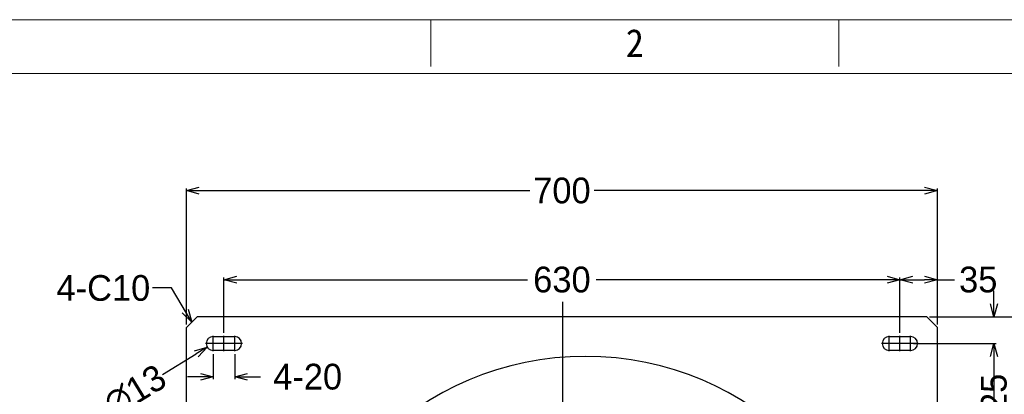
# Model space of a CAD drawing. Header units: millimetres. Extents: x -24622 to 2314, y -1603 to 2287.
# Tile 205 of 236: x -144 to 773, y 1938 to 2287. Entities that reach past the tile are written whole.
import ezdxf
from ezdxf.enums import TextEntityAlignment as Align
from ezdxf.lldxf.tags import DXFTag

# ---------------------------------------------------------------- set-up
doc = ezdxf.new("R2010")
doc.units = ezdxf.units.MM
doc.layers.add('用户自定义1', color=4, linetype='Continuous', lineweight=13)
doc.styles.add('样式 2', font='simkai.ttf', dxfattribs={"width": 0.95})
tags = doc.linetypes.add('CENTER', pattern=[2, 1.25, -0.25, 0.25, -0.25]).pattern_tags.tags
tags[10:11] = [DXFTag(74, 4), DXFTag(75, 0), DXFTag(340, '0'), DXFTag(46, 1.0), DXFTag(50, 0.0), DXFTag(44, 0.0), DXFTag(45, 0.0)]
tags[8:9] = [DXFTag(74, 4), DXFTag(75, 0), DXFTag(340, '0'), DXFTag(46, 1.0), DXFTag(50, 0.0), DXFTag(44, 0.0), DXFTag(45, 0.0)]
tags[6:7] = [DXFTag(74, 4), DXFTag(75, 0), DXFTag(340, '0'), DXFTag(46, 1.0), DXFTag(50, 0.0), DXFTag(44, 0.0), DXFTag(45, 0.0)]
tags[4:5] = [DXFTag(74, 4), DXFTag(75, 0), DXFTag(340, '0'), DXFTag(46, 1.0), DXFTag(50, 0.0), DXFTag(44, 0.0), DXFTag(45, 0.0)]
doc.dimstyles.new('副本 22', dxfattribs={"dimtxt": 24, "dimasz": 12, "dimexe": 2.1, "dimexo": 2.7, "dimgap": 2, "dimtad": 0, "dimtxsty": 'Standard', "dimblk": 'OPEN30', "dimcen": 0, "dimclrd": 5, "dimclre": 3, "dimclrt": 256, "dimadec": 0, "dimazin": 2, "dimtm": 1e-09, "dimtfac": 0.6, "dimtofl": 0, "dimtmove": 0, "dimatfit": 3, "dimldrblk": 'OPEN30', "dimfxl": 0, "dimtolj": 1, "dimarcsym": 0})

# ---------------------------------------------------------------- blocks, each defined once
blk = doc.blocks.new('_Open30')
at = {"color": 0, "linetype": 'ByBlock', "lineweight": -2}
for p, q in [((-1, 0.268), (0, 0)), ((0, 0), (-1, -0.268)), ((0, 0), (-1, 0))]:
    blk.add_line(p, q, dxfattribs=at)
blk = doc.blocks.new('*D124')
at = {"color": 3, "linetype": 'ByBlock', "lineweight": -2}
for p, q in [((11.02, 2003.12), (11.02, 2130.06)), ((711.02, 2003.12), (711.02, 2130.06))]:
    blk.add_line(p, q, dxfattribs=at)
at = {"color": 5, "linetype": 'ByBlock', "lineweight": -2}
for p, q in [((23.02, 2127.96), (331.02, 2127.96)), ((699.02, 2127.96), (391.02, 2127.96))]:
    blk.add_line(p, q, dxfattribs=at)
at = {"layer": 'Defpoints', "color": 0, "linetype": 'ByBlock'}
for p in [(11.02, 2127.96), (11.02, 2000.42), (711.02, 2000.42)]:
    blk.add_point(p, dxfattribs=at)
at = {"color": 5, "linetype": 'ByBlock', "lineweight": -2, "xscale": 12, "yscale": 12, "zscale": 12, "rotation": 180}
blk.add_blockref('_Open30', (11.02, 2127.96), dxfattribs=at)
at = {"color": 5, "linetype": 'ByBlock', "lineweight": -2, "xscale": 12, "yscale": 12, "zscale": 12}
blk.add_blockref('_Open30', (711.02, 2127.96), dxfattribs=at)
at = {"linetype": 'ByBlock', "insert": (361.02, 2127.96), "char_height": 24, "attachment_point": 5}
blk.add_mtext('\\A1;700', dxfattribs=at)
blk = doc.blocks.new('*D125')
at = {"color": 3, "linetype": 'ByBlock', "lineweight": -2}
for p, q in [((676.02, 1995.27), (676.02, 2047.04)), ((711.02, 2003.12), (711.02, 2047.04))]:
    blk.add_line(p, q, dxfattribs=at)
at = {"color": 5, "linetype": 'ByBlock', "lineweight": -2}
for p, q in [((688.02, 2044.94), (699.02, 2044.94)), ((711.02, 2044.94), (727.06, 2044.94))]:
    blk.add_line(p, q, dxfattribs=at)
at = {"layer": 'Defpoints', "color": 0, "linetype": 'ByBlock'}
for p in [(676.02, 2044.94), (676.02, 1992.57), (711.02, 2000.42)]:
    blk.add_point(p, dxfattribs=at)
at = {"color": 5, "linetype": 'ByBlock', "lineweight": -2, "xscale": 12, "yscale": 12, "zscale": 12, "rotation": 180}
blk.add_blockref('_Open30', (676.02, 2044.94), dxfattribs=at)
at = {"color": 5, "linetype": 'ByBlock', "lineweight": -2, "xscale": 12, "yscale": 12, "zscale": 12}
blk.add_blockref('_Open30', (711.02, 2044.94), dxfattribs=at)
at = {"linetype": 'ByBlock', "insert": (749.06, 2044.94), "char_height": 24, "attachment_point": 5}
blk.add_mtext('\\A1;35', dxfattribs=at)
blk = doc.blocks.new('*D126')
at = {"color": 3, "linetype": 'ByBlock', "lineweight": -2}
for p, q in [((46.02, 1995.27), (46.02, 2047.04)), ((676.02, 1995.27), (676.02, 2047.04))]:
    blk.add_line(p, q, dxfattribs=at)
at = {"color": 5, "linetype": 'ByBlock', "lineweight": -2}
for p, q in [((58.02, 2044.94), (329.02, 2044.94)), ((664.02, 2044.94), (393.02, 2044.94))]:
    blk.add_line(p, q, dxfattribs=at)
at = {"layer": 'Defpoints', "color": 0, "linetype": 'ByBlock'}
for p in [(676.02, 2044.94), (46.02, 1992.57), (676.02, 1992.57)]:
    blk.add_point(p, dxfattribs=at)
at = {"color": 5, "linetype": 'ByBlock', "lineweight": -2, "xscale": 12, "yscale": 12, "zscale": 12, "rotation": 180}
blk.add_blockref('_Open30', (46.02, 2044.94), dxfattribs=at)
at = {"color": 5, "linetype": 'ByBlock', "lineweight": -2, "xscale": 12, "yscale": 12, "zscale": 12}
blk.add_blockref('_Open30', (676.02, 2044.94), dxfattribs=at)
at = {"linetype": 'ByBlock', "insert": (361.02, 2044.94), "char_height": 24, "attachment_point": 5}
blk.add_mtext('\\A1;630', dxfattribs=at)
blk = doc.blocks.new('*D127')
at = {"color": 5, "linetype": 'ByBlock', "lineweight": -2}
for p, q in [((763.7, 2022.42), (763.7, 2034.42)), ((763.7, 1973.42), (763.7, 1961.42))]:
    blk.add_line(p, q, dxfattribs=at)
at = {"color": 3, "linetype": 'ByBlock', "lineweight": -2}
for p, q in [((703.72, 2010.42), (765.8, 2010.42)), ((688.72, 1985.42), (765.8, 1985.42))]:
    blk.add_line(p, q, dxfattribs=at)
at = {"layer": 'Defpoints', "color": 0, "linetype": 'ByBlock'}
for p in [(701.02, 2010.42), (686.02, 1985.42), (763.7, 1985.42)]:
    blk.add_point(p, dxfattribs=at)
at = {"color": 5, "linetype": 'ByBlock', "lineweight": -2, "xscale": 12, "yscale": 12, "zscale": 12}
for p, rotation in [((763.7, 2010.42), 270), ((763.7, 1985.42), 90)]:
    blk.add_blockref('_Open30', p, dxfattribs=dict(at, rotation=rotation))
at = {"linetype": 'ByBlock', "insert": (763.7, 1939.42), "char_height": 24, "attachment_point": 5, "rotation": 90}
blk.add_mtext('\\A1;25', dxfattribs=at)
blk = doc.blocks.new('*D128')
at = {"color": 3, "linetype": 'ByBlock', "lineweight": -2}
for p, q in [((688.72, 1985.42), (765.8, 1985.42)), ((688.72, 1335.42), (765.8, 1335.42))]:
    blk.add_line(p, q, dxfattribs=at)
at = {"color": 5, "linetype": 'ByBlock', "lineweight": -2}
for p, q in [((763.7, 1973.42), (763.7, 1692.42)), ((763.7, 1347.42), (763.7, 1628.42))]:
    blk.add_line(p, q, dxfattribs=at)
at = {"layer": 'Defpoints', "color": 0, "linetype": 'ByBlock'}
for p in [(686.02, 1985.42), (686.02, 1335.42), (763.7, 1335.42)]:
    blk.add_point(p, dxfattribs=at)
at = {"color": 5, "linetype": 'ByBlock', "lineweight": -2, "xscale": 12, "yscale": 12, "zscale": 12}
for p, rotation in [((763.7, 1985.42), 90), ((763.7, 1335.42), 270)]:
    blk.add_blockref('_Open30', p, dxfattribs=dict(at, rotation=rotation))
at = {"linetype": 'ByBlock', "insert": (763.7, 1660.42), "char_height": 24, "attachment_point": 5, "rotation": 90}
blk.add_mtext('\\A1;650', dxfattribs=at)
blk = doc.blocks.new('*D123')
at = {"color": 3, "linetype": 'ByBlock', "lineweight": -2}
for p, q in [((703.72, 2010.42), (849.55, 2010.42)), ((703.72, 1310.42), (849.55, 1310.42))]:
    blk.add_line(p, q, dxfattribs=at)
at = {"color": 5, "linetype": 'ByBlock', "lineweight": -2}
for p, q in [((847.45, 1998.42), (847.45, 1690.42)), ((847.45, 1322.42), (847.45, 1630.42))]:
    blk.add_line(p, q, dxfattribs=at)
at = {"layer": 'Defpoints', "color": 0, "linetype": 'ByBlock'}
for p in [(701.02, 2010.42), (701.02, 1310.42), (847.45, 1310.42)]:
    blk.add_point(p, dxfattribs=at)
at = {"color": 5, "linetype": 'ByBlock', "lineweight": -2, "xscale": 12, "yscale": 12, "zscale": 12}
for p, rotation in [((847.45, 2010.42), 90), ((847.45, 1310.42), 270)]:
    blk.add_blockref('_Open30', p, dxfattribs=dict(at, rotation=rotation))
at = {"linetype": 'ByBlock', "insert": (847.45, 1660.42), "char_height": 24, "attachment_point": 5, "rotation": 90}
blk.add_mtext('\\A1;700', dxfattribs=at)
blk = doc.blocks.new('*D136')
at = {"color": 3, "linetype": 'ByBlock', "lineweight": -2}
for p, q in [((36.02, 1975.57), (36.02, 1952.28)), ((56.02, 1975.57), (56.02, 1952.28))]:
    blk.add_line(p, q, dxfattribs=at)
at = {"color": 5, "linetype": 'ByBlock', "lineweight": -2}
for p, q in [((24.02, 1954.38), (12.02, 1954.38)), ((68.02, 1954.38), (80.02, 1954.38))]:
    blk.add_line(p, q, dxfattribs=at)
at = {"layer": 'Defpoints', "color": 0, "linetype": 'ByBlock'}
for p in [(36.02, 1978.27), (56.02, 1978.27), (56.02, 1954.38)]:
    blk.add_point(p, dxfattribs=at)
at = {"color": 5, "linetype": 'ByBlock', "lineweight": -2, "xscale": 12, "yscale": 12, "zscale": 12}
blk.add_blockref('_Open30', (36.02, 1954.38), dxfattribs=at)
at = {"color": 5, "linetype": 'ByBlock', "lineweight": -2, "xscale": 12, "yscale": 12, "zscale": 12, "rotation": 180}
blk.add_blockref('_Open30', (56.02, 1954.38), dxfattribs=at)
at = {"linetype": 'ByBlock', "insert": (124.02, 1954.38), "char_height": 24, "attachment_point": 5}
blk.add_mtext('\\A1;4-20', dxfattribs=at)
blk = doc.blocks.new('*D137')
at = {"color": 5, "linetype": 'ByBlock', "lineweight": -2}
blk.add_line((-11.41, 1956.42), (20.24, 1975.77), dxfattribs=at)
at = {"layer": 'Defpoints', "color": 0, "linetype": 'ByBlock'}
for p in [(41.57, 1988.81), (30.48, 1982.03)]:
    blk.add_point(p, dxfattribs=at)
at = {"color": 5, "linetype": 'ByBlock', "lineweight": -2, "xscale": 12, "yscale": 12, "zscale": 12, "rotation": 31.43531677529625}
blk.add_blockref('_Open30', (30.48, 1982.03), dxfattribs=at)
at = {"linetype": 'ByBlock', "insert": (-37.01, 1940.78), "char_height": 24, "attachment_point": 5, "rotation": 31.43532}
blk.add_mtext('\\A1;∅13', dxfattribs=at)

msp = doc.modelspace()

# ---------------------------------------------------------------- linework, layer by layer
at = {"color": 1, "linetype": 'CENTER', "ltscale": 304.8}
msp.add_line((362.024, 1364.415), (362.024, 2024.415), dxfattribs=at)
at = {"color": 7, "linetype": 'Continuous'}
for p, q in [((11.024, 2000.415), (21.024, 2010.415)), ((701.024, 2010.415), (21.024, 2010.415)), ((701.024, 2010.415), (711.024, 2000.415)), ((11.024, 1460.415), (11.024, 2000.415)), ((36.024, 1991.915), (56.024, 1991.915)), ((666.024, 1991.915), (686.024, 1991.915)), ((711.024, 1320.415), (711.024, 2000.415)), ((56.024, 1978.915), (36.024, 1978.915)), ((686.024, 1978.915), (666.024, 1978.915))]:
    msp.add_line(p, q, dxfattribs=at)
at = {"color": 1, "linetype": 'CENTER', "ltscale": 6.604}
for p, q in [((36.024, 1978.265), (36.024, 1992.565)), ((56.024, 1978.265), (56.024, 1992.565)), ((666.024, 1978.265), (666.024, 1992.565)), ((686.024, 1978.265), (686.024, 1992.565)), ((43.174, 1985.415), (28.874, 1985.415)), ((63.174, 1985.415), (48.874, 1985.415)), ((673.174, 1985.415), (658.874, 1985.415)), ((693.174, 1985.415), (678.874, 1985.415))]:
    msp.add_line(p, q, dxfattribs=at)
at = {"color": 1, "linetype": 'CENTER', "ltscale": 1.45288}
for p, q in [((46.024, 1978.265), (46.024, 1992.565)), ((676.024, 1978.265), (676.024, 1992.565)), ((63.174, 1985.415), (28.874, 1985.415)), ((693.174, 1985.415), (658.874, 1985.415))]:
    msp.add_line(p, q, dxfattribs=at)
at = {"color": 7, "linetype": 'Continuous'}
for centre, radius, start, end in [((36.024, 1985.415), 6.5, 90, 270), ((56.024, 1985.415), 6.5, 270, 90), ((666.024, 1985.415), 6.5, 90, 270), ((686.024, 1985.415), 6.5, 270, 90), ((383.024, 1694.415), 279, 0, 180)]:
    msp.add_arc(centre, radius, start, end, dxfattribs=at)
at = {"layer": '用户自定义1', "color": 0, "lineweight": 15, "ltscale": 0.3}
for p, q in [((238.94, 2243.829), (238.94, 2287.353)), ((619.053, 2243.829), (619.053, 2287.353)), ((-559.443, 2237.3), (2263.549, 2237.3))]:
    msp.add_line(p, q, dxfattribs=at)
msp.add_lwpolyline([(-609.496, 2287.353), (2113.39, 2287.353), (2313.602, 2287.353)], dxfattribs=at)

# ---------------------------------------------------------------- texts
at = {"linetype": 'ByBlock', "insert": (-22.693, 2049.255), "char_height": 24, "attachment_point": 3}
msp.add_mtext('4-C10', dxfattribs=at)
at = {"layer": '用户自定义1', "color": 0, "lineweight": 15, "ltscale": 0.3, "style": '样式 2', "width": 0.95}
msp.add_text('2', height=26.115, dxfattribs=at).set_placement((428.996, 2252.534), align=Align.CENTER)

# ---------------------------------------------------------------- dimensions: what is measured, and where the dimension line sits
at = {"color": 5, "linetype": 'ByBlock'}
for base, p1, p2, angle, picture, middle in [((11.024, 2127.956), (711.024, 2000.415), (11.024, 2000.415), 180, '*D124', (361.024, 2127.956)), ((676.024, 2044.939), (46.024, 1992.565), (676.024, 1992.565), 180, '*D126', (361.024, 2044.939)), ((763.703, 1985.415), (701.024, 2010.415), (686.024, 1985.415), 90, '*D127', (763.703, 1939.415)), ((847.448, 1310.415), (701.024, 2010.415), (701.024, 1310.415), 90, '*D123', (847.448, 1660.415)), ((763.703, 1335.415), (686.024, 1985.415), (686.024, 1335.415), 90, '*D128', (763.703, 1660.415))]:
    dim = msp.add_linear_dim(base=base, p1=p1, p2=p2, angle=angle, dimstyle='副本 22', dxfattribs=at)
    dim.commit()
    dim.dimension.update_dxf_attribs({"geometry": picture, "text_midpoint": middle})
dim = msp.add_linear_dim(base=(676.024, 2044.939), p1=(711.024, 2000.415), p2=(676.024, 1992.565), angle=180, dimstyle='副本 22', dxfattribs=at)
dim.commit()
dim.dimension.update_dxf_attribs({"geometry": '*D125', "text_midpoint": (749.064, 2044.939), "dimtype": 160})
dim = msp.add_diameter_dim_2p(p1=(41.57, 1988.805), p2=(30.478, 1982.025), dimstyle='副本 22', dxfattribs=at)
dim.commit()
dim.dimension.update_dxf_attribs({"geometry": '*D137', "text_midpoint": (-37.007, 1940.775), "dimtype": 163})
dim = msp.add_linear_dim(base=(56.024, 1954.375), p1=(36.024, 1978.265), p2=(56.024, 1978.265), angle=180, text='4-<>', dimstyle='副本 22', dxfattribs=at)
dim.commit()
dim.dimension.update_dxf_attribs({"geometry": '*D136', "text_midpoint": (124.024, 1954.375)})

# ---------------------------------------------------------------- leaders
at = {"color": 5, "linetype": 'ByBlock', "annotation_type": 0, "has_hookline": 1, "hookline_direction": 1, "text_width": 100}
msp.add_leader([(16.024, 2005.415), (-2.76, 2037.255), (-20.693, 2037.255)], dimstyle='副本 22', override={"dimgap": 2, "dimtad": 0}, dxfattribs=at)

doc.saveas('drawing.dxf')
